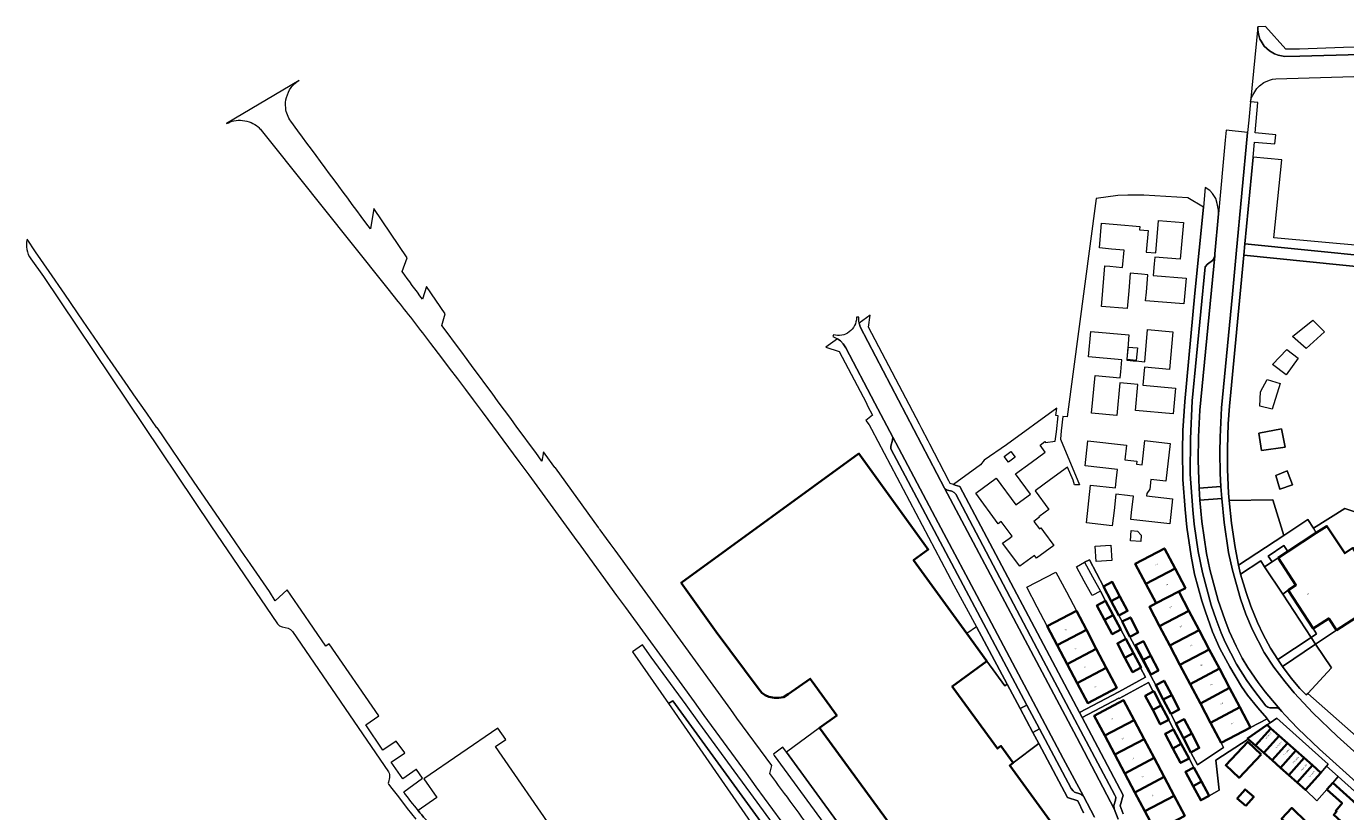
# Model space of a CAD drawing. Header units: metres. Extents: x 197700 to 204338, y 317132 to 325229.
# Tile 47 of 256: x 198277 to 198643, y 319595 to 319813. Entities that reach past the tile are written whole.
import ezdxf
from ezdxf.enums import TextEntityAlignment as Align

# ---------------------------------------------------------------- set-up
doc = ezdxf.new("R2010")
doc.units = ezdxf.units.M
for name, color, linetype, lineweight in [('B-WE-GR-GROENVOORZIENING-GV', 80, 'Continuous', 18), ('B-WE-OG-BEBOUWING-GV', 7, 'Continuous', 35), ('B-WE-OG-BEBOUWING-T18', 10, 'Continuous', 18), ('B-WE-OG-TERREIN_CULTUURSCHEIDING-GV', 7, 'Continuous', 18), ('B-WE-OG-TERREIN_ERF-GV', 7, 'Continuous', 18), ('B-WE-OG-TERREIN_ONBEGROEID-GV', 7, 'Continuous', 18), ('B-WE-VH-VERHARDING_ASFALT-GV', 252, 'Continuous', 18), ('B-WE-VH-VERHARDING_BETONSTRAATSTEEN-GV', 252, 'Continuous', 18), ('B-WE-VH-VERHARDING_GESLOTEN-GV', 252, 'Continuous', 18), ('B-WE-VH-VERHARDING_OPEN-GV', 252, 'Continuous', 18), ('B-WE-VH-VERHARDING_TEGEL-GV', 252, 'Continuous', 18)]:
    doc.layers.add(name, color=color, linetype=linetype, lineweight=lineweight)
doc.styles.add('NLCS-ISO-M200-T18', font='NLCS-ISO.ttf', dxfattribs={"height": 0.36})

msp = doc.modelspace()

# ---------------------------------------------------------------- linework, layer by layer
at = {"layer": 'B-WE-GR-GROENVOORZIENING-GV'}
msp.add_lwpolyline([(198614.926, 319752.769), (198668.292, 319747.382), (198688.167, 319755.283), (198685.093, 319770.272), (198682.032, 319770.558), (198683.195, 319757.471), (198670.719, 319753.596), (198670.026, 319760.908), (198663.213, 319761.545), (198663.358, 319763.096), (198661.138, 319763.303), (198660.48, 319756.268), (198660.877, 319750.962), (198622.982, 319754.449), (198625.224, 319776.09), (198617.238, 319776.837)], close=True, dxfattribs=at)
at = {"layer": 'B-WE-OG-BEBOUWING-GV'}
msp.add_lwpolyline([(198569.029, 319581.492), (198549.73, 319607.918), (198550.682, 319608.669), (198547.282, 319613.373), (198546.331, 319612.674), (198533.782, 319629.891), (198543.388, 319636.939), (198537.816, 319644.619), (198523.09, 319664.917), (198527.143, 319667.917), (198507.894, 319694.543), (198458.63, 319658.672), (198468.275, 319645.104), (198479.98, 319629.386), (198481.011, 319628.165), (198481.914, 319627.471), (198482.955, 319627.028), (198484.483, 319626.776), (198485.663, 319626.713), (198486.953, 319626.888), (198488.33, 319627.714), (198494.417, 319632.037), (198494.946, 319631.304), (198501.764, 319621.858), (198497.02, 319618.442), (198539.708, 319559.949)], dxfattribs=at)
for points in [[(198640.395, 319645.479), (198649.958, 319651.74), (198647.768, 319655.084), (198651.845, 319657.754), (198644.912, 319668.343), (198642.665, 319666.872), (198637.715, 319674.433), (198634.786, 319672.515), (198626.844, 319667.315), (198624.199, 319665.583), (198629.134, 319658.046), (198626.988, 319656.641), (198633.95, 319646.008), (198638.218, 319648.803)], [(198595.611, 319662.598), (198592.642, 319668.222), (198584.569, 319663.961), (198587.538, 319658.338)], [(198590.366, 319652.981), (198596.626, 319656.227), (198598.462, 319657.197), (198595.611, 319662.598), (198587.538, 319658.338)], [(198577.902, 319653.61), (198580.298, 319654.877), (198578.176, 319658.891), (198575.78, 319657.624)], [(198578.451, 319649.656), (198576.333, 319653.642), (198573.947, 319652.374), (198576.059, 319648.399)], [(198577.902, 319653.61), (198580.024, 319649.595), (198582.42, 319650.863), (198580.298, 319654.877)], [(198596.626, 319656.227), (198590.366, 319652.981), (198588.47, 319651.981), (198591.3, 319646.62), (198599.432, 319650.912)], [(198560.169, 319646.613), (198562.94, 319641.346), (198570.99, 319645.582), (198568.219, 319650.849)], [(198576.059, 319648.399), (198578.171, 319644.424), (198580.557, 319645.692), (198578.451, 319649.656)], [(198580.95, 319647.912), (198583.061, 319643.696), (198585.347, 319644.84), (198583.236, 319649.056)], [(198602.26, 319645.554), (198599.432, 319650.912), (198591.3, 319646.62), (198594.129, 319641.262)], [(198573.761, 319640.315), (198570.99, 319645.582), (198562.94, 319641.346), (198565.711, 319636.079)], [(198602.26, 319645.554), (198594.129, 319641.262), (198596.958, 319635.904), (198605.089, 319640.196)], [(198584.07, 319639.109), (198581.958, 319643.084), (198579.592, 319641.826), (198581.704, 319637.851)], [(198586.744, 319637.276), (198588.9, 319638.392), (198586.807, 319642.434), (198584.651, 319641.318)], [(198565.711, 319636.079), (198568.483, 319630.812), (198576.533, 319635.048), (198573.761, 319640.315)], [(198584.07, 319639.109), (198581.704, 319637.851), (198583.817, 319633.876), (198586.006, 319635.04), (198586.183, 319635.134)], [(198586.744, 319637.276), (198588.837, 319633.234), (198590.993, 319634.35), (198588.9, 319638.392)], [(198605.089, 319640.196), (198596.958, 319635.904), (198599.786, 319630.546), (198607.918, 319634.838)], [(198568.483, 319630.812), (198571.394, 319625.279), (198579.444, 319629.515), (198576.533, 319635.048)], [(198602.615, 319625.187), (198610.747, 319629.479), (198607.918, 319634.838), (198599.786, 319630.546)], [(198592.339, 319626.286), (198594.66, 319627.517), (198592.548, 319631.501), (198590.226, 319630.27)], [(198591.77, 319624.615), (198589.677, 319628.58), (198589.541, 319628.508), (198587.311, 319627.331), (198589.404, 319623.366)], [(198592.339, 319626.286), (198594.451, 319622.301), (198596.773, 319623.532), (198594.66, 319627.517)], [(198610.747, 319629.479), (198602.615, 319625.187), (198605.444, 319619.829), (198613.575, 319624.121)], [(198576.111, 319616.243), (198584.237, 319620.547), (198581.316, 319626.063), (198573.19, 319621.759)], [(198593.863, 319620.651), (198591.77, 319624.615), (198589.404, 319623.366), (198591.497, 319619.401)], [(198616.544, 319618.498), (198613.575, 319624.121), (198605.444, 319619.829), (198608.413, 319614.205)], [(198584.237, 319620.547), (198576.111, 319616.243), (198578.891, 319610.993), (198587.017, 319615.297)], [(198595.826, 319619.57), (198597.919, 319615.586), (198600.236, 319616.803), (198598.143, 319620.788)], [(198594.992, 319612.683), (198597.33, 319613.934), (198595.179, 319617.957), (198592.841, 319616.706)], [(198600.236, 319616.803), (198597.919, 319615.586), (198600.012, 319611.601), (198602.329, 319612.819)], [(198617.957, 319613.49), (198622.207, 319618.26), (198621.119, 319619.23), (198615.714, 319615.488), (198615.925, 319615.3)], [(198622.207, 319618.26), (198617.957, 319613.49), (198620.256, 319611.441), (198624.507, 319616.212)], [(198622.556, 319609.392), (198626.806, 319614.163), (198624.507, 319616.212), (198620.256, 319611.441)], [(198578.891, 319610.993), (198581.672, 319605.743), (198589.798, 319610.047), (198587.017, 319615.297)], [(198599.481, 319609.911), (198597.33, 319613.934), (198594.992, 319612.683), (198597.143, 319608.66)], [(198619.46, 319611.023), (198615.761, 319614.511), (198609.669, 319608.049), (198613.368, 319604.561)], [(198626.806, 319614.163), (198622.556, 319609.392), (198624.856, 319607.343), (198629.106, 319612.114)], [(198592.579, 319604.796), (198589.798, 319610.047), (198581.672, 319605.743), (198584.453, 319600.492)], [(198631.406, 319610.065), (198629.106, 319612.114), (198624.856, 319607.343), (198627.155, 319605.294)], [(198627.155, 319605.294), (198629.455, 319603.245), (198633.705, 319608.016), (198631.406, 319610.065)], [(198600.599, 319602.252), (198602.914, 319603.498), (198600.802, 319607.423), (198598.487, 319606.177)], [(198629.455, 319603.245), (198631.754, 319601.197), (198636.005, 319605.967), (198633.705, 319608.016)], [(198584.453, 319600.492), (198587.233, 319595.242), (198595.359, 319599.546), (198592.579, 319604.796)], [(198605.026, 319599.573), (198602.914, 319603.498), (198600.599, 319602.252), (198602.711, 319598.327)], [(198637.669, 319601.257), (198641.92, 319597.502), (198640.168, 319595.352), (198640.419, 319595.151), (198639.615, 319594.241), (198647.371, 319587.259), (198651.672, 319592.042), (198639.371, 319603.157)], [(198595.359, 319599.546), (198587.233, 319595.242), (198590.154, 319589.726), (198598.28, 319594.03), (198596.843, 319596.743), (198596.758, 319596.903)], [(198615.277, 319596.736), (198617.425, 319599.247), (198615.013, 319601.31), (198612.865, 319598.799)], [(198634.157, 319590.123), (198634.241, 319590.214), (198632.15, 319592.129), (198627.968, 319596.165), (198625.164, 319593.182), (198631.837, 319587.297), (198634.309, 319589.983)]]:
    msp.add_lwpolyline(points, close=True, dxfattribs=at)
at = {"layer": 'B-WE-OG-TERREIN_CULTUURSCHEIDING-GV'}
msp.add_lwpolyline([(198670.859, 319745.046), (198668.713, 319744.182), (198614.653, 319749.647), (198610.732, 319707.729), (198610.365, 319702.773), (198610.16, 319695.964), (198610.149, 319690.109), (198610.443, 319683.554), (198610.652, 319681.515), (198622.687, 319681.663), (198625.727, 319671.798), (198632.452, 319676.235), (198634.018, 319673.793), (198642.736, 319679.253), (198647.398, 319677.73), (198650.903, 319671.121)], dxfattribs=at)
for points in [[(198637.039, 319728.326), (198631.962, 319723.718), (198628.212, 319726.998), (198633.836, 319731.607)], [(198622.667, 319719.266), (198626.572, 319723.405), (198629.775, 319720.984), (198626.416, 319716.376)], [(198624.776, 319713.955), (198622.511, 319706.847), (198619.074, 319707.706), (198619.308, 319711.689), (198621.105, 319715.126)], [(198626.182, 319696.302), (198619.543, 319695.365), (198618.84, 319700.208), (198625.088, 319701.379)], [(198623.526, 319688.492), (198626.728, 319689.741), (198628.134, 319685.836), (198624.698, 319684.664)], [(198625.727, 319671.798), (198622.687, 319681.663), (198610.652, 319681.515), (198611.299, 319675.201), (198612.245, 319668.5), (198613.228, 319663.551)], [(198633.371, 319643.508), (198625.487, 319655.52), (198620.434, 319663.097), (198619.372, 319664.791), (198613.794, 319661.103), (198615.33, 319655.957), (198616.655, 319652.161), (198618.436, 319647.668), (198620.01, 319644.325), (198622.035, 319640.534), (198624.107, 319637.394)], [(198632.424, 319627.987), (198638.98, 319635.085), (198634.584, 319641.614), (198625.372, 319635.4), (198627.845, 319632.162), (198630.214, 319629.374), (198631.927, 319627.533)]]:
    msp.add_lwpolyline(points, close=True, dxfattribs=at)
at = {"layer": 'B-WE-OG-TERREIN_ERF-GV'}
for points in [[(198580.557, 319645.692), (198578.171, 319644.424), (198576.059, 319648.399), (198573.947, 319652.374), (198576.333, 319653.642), (198574.875, 319656.35), (198572.603, 319655.107), (198570.414, 319659.111), (198568.225, 319663.115), (198570.497, 319664.358), (198571.844, 319665.07), (198575.78, 319657.624), (198578.176, 319658.891), (198580.298, 319654.877), (198582.42, 319650.863), (198580.024, 319649.595), (198580.95, 319647.912), (198583.236, 319649.056), (198585.347, 319644.84), (198583.061, 319643.696), (198590.226, 319630.27), (198592.548, 319631.501), (198594.66, 319627.517), (198596.773, 319623.532), (198594.451, 319622.301), (198595.826, 319619.57), (198598.143, 319620.788), (198600.236, 319616.803), (198602.329, 319612.819), (198600.012, 319611.601), (198601.81, 319608.177), (198609.081, 319612.939), (198608.413, 319614.205), (198605.444, 319619.829), (198602.615, 319625.187), (198599.786, 319630.546), (198596.958, 319635.904), (198594.129, 319641.262), (198591.3, 319646.62), (198588.47, 319651.981), (198590.366, 319652.981), (198587.538, 319658.338), (198584.569, 319663.961), (198592.642, 319668.222), (198595.611, 319662.598), (198598.462, 319657.197), (198596.626, 319656.227), (198599.432, 319650.912), (198602.26, 319645.554), (198605.089, 319640.196), (198607.918, 319634.838), (198610.747, 319629.479), (198613.575, 319624.121), (198616.544, 319618.498), (198621.157, 319620.933), (198621.066, 319621.058), (198618.545, 319623.945), (198615.72, 319627.481), (198614.053, 319629.873), (198610.766, 319635.308), (198608.031, 319640.396), (198605.998, 319645.087), (198603.908, 319650.88), (198603.04, 319653.678), (198600.989, 319661.072), (198600.056, 319666.071), (198598.851, 319674.071), (198598.368, 319679.023), (198597.762, 319687.328), (198597.659, 319695.285), (198597.771, 319700.941), (198598.268, 319708.953), (198601.118, 319739.05), (198603.472, 319762.926), (198599.164, 319765.519), (198586.955, 319766.244), (198582.503, 319766.286), (198579.751, 319766.129), (198573.7, 319765.367), (198565.632, 319704.743), (198564.502, 319704.863), (198564.043, 319700.805), (198563.789, 319698.553), (198569.116, 319685.902), (198567.71, 319685.855), (198567.301, 319687.163), (198565.767, 319690.8), (198561.096, 319687.355), (198556.753, 319684.152), (198560.552, 319679.002), (198559.525, 319678.244), (198557.799, 319676.972), (198557.924, 319676.803), (198557.766, 319676.686), (198556.443, 319675.711), (198557.992, 319673.61), (198558.386, 319673.901), (198559.138, 319672.882), (198561.995, 319669.008), (198557.19, 319665.464), (198556.591, 319666.277), (198552.519, 319663.274), (198547.776, 319669.704), (198549.546, 319671.009), (198550.376, 319671.621), (198547.408, 319675.645), (198546.579, 319675.034), (198540.335, 319683.501), (198546.009, 319687.685), (198551.446, 319680.313), (198553.812, 319682.047), (198555.502, 319683.305), (198551.365, 319688.914), (198555.657, 319692.079), (198559.566, 319694.962), (198558.142, 319696.894), (198559.47, 319697.873), (198559.689, 319697.575), (198562.351, 319697.961), (198562.693, 319700.576), (198563.164, 319705.005), (198562.528, 319705.073), (198562.803, 319707.131), (198548.866, 319696.961), (198542.68, 319692.731), (198541.679, 319691.44), (198534.158, 319685.933), (198534.615, 319685.789), (198535.899, 319685.386), (198569.085, 319622.698), (198580.007, 319628.445), (198587.404, 319632.457), (198586.006, 319635.04), (198583.817, 319633.876), (198581.704, 319637.851), (198579.592, 319641.826), (198581.958, 319643.084)], [(198586.274, 319744.311), (198583.151, 319744.58), (198582.733, 319739.722), (198582.392, 319735.761), (198582.306, 319734.764), (198575.166, 319735.38), (198575.252, 319736.376), (198576.136, 319746.635), (198577.519, 319746.516), (198581.056, 319746.211), (198581.469, 319751.009), (198577.932, 319751.313), (198574.61, 319751.599), (198575.205, 319758.507), (198581.703, 319757.947), (198583.84, 319757.763), (198585.789, 319757.595), (198585.708, 319756.656), (198588.127, 319756.448), (198587.615, 319750.446), (198590.242, 319750.22), (198591.017, 319759.223), (198597.936, 319758.627), (198597.061, 319748.464), (198589.995, 319749.073), (198589.834, 319747.21), (198589.558, 319744.004), (198598.662, 319743.22), (198598.045, 319736.053), (198587.439, 319736.967), (198587.64, 319739.3), (198588.058, 319744.157)], [(198586.957, 319716.599), (198586.679, 319713.521), (198595.728, 319712.704), (198595.082, 319705.55), (198584.644, 319706.493), (198585.293, 319713.685), (198583.366, 319713.859), (198580.279, 319714.137), (198579.462, 319705.093), (198572.463, 319705.725), (198573.405, 319716.166), (198580.385, 319715.536), (198580.533, 319717.179), (198580.84, 319720.581), (198571.576, 319721.418), (198572.208, 319728.421), (198582.814, 319727.464), (198582.475, 319723.707), (198582.461, 319723.559), (198582.205, 319720.719), (198582.183, 319720.479), (198583.951, 319720.319), (198584.71, 319720.251), (198587.172, 319720.029), (198587.98, 319728.971), (198594.982, 319728.339), (198594.038, 319717.878), (198587.129, 319718.502)], [(198584.847, 319720.413), (198582.282, 319720.644), (198582.593, 319724.102), (198585.159, 319723.871)], [(198587.739, 319683.478), (198587.66, 319682.788), (198594.895, 319681.964), (198594.105, 319675.038), (198583.31, 319676.269), (198583.529, 319678.193), (198584.041, 319682.688), (198583.02, 319682.805), (198582.393, 319682.876), (198579.193, 319683.241), (198578.68, 319678.745), (198578.199, 319674.525), (198570.998, 319675.345), (198572.191, 319685.81), (198579.035, 319685.03), (198579.252, 319686.934), (198579.615, 319690.113), (198570.651, 319691.135), (198571.445, 319698.107), (198582.126, 319696.89), (198581.656, 319692.769), (198584.97, 319692.391), (198584.883, 319691.629), (198586.467, 319691.448), (198587.229, 319698.139), (198594.253, 319697.339), (198593.064, 319686.903), (198588.842, 319687.384), (198588.589, 319684.624)], [(198548.226, 319693.738), (198550.08, 319695.112), (198551.222, 319693.57), (198549.369, 319692.196)], [(198586.231, 319671.869), (198586.098, 319670.107), (198583.227, 319670.322), (198583.439, 319673.139), (198585.211, 319673.006)], [(198573.415, 319668.86), (198577.804, 319669.153), (198578.09, 319664.865), (198573.701, 319664.573)], [(198626.844, 319667.315), (198625.797, 319668.986), (198621.414, 319666.105), (198622.576, 319664.511), (198624.199, 319665.583)], [(198568.483, 319630.812), (198565.711, 319636.079), (198562.94, 319641.346), (198560.169, 319646.613), (198557.397, 319651.88), (198554.486, 319657.413), (198562.536, 319661.649), (198565.447, 319656.116), (198568.219, 319650.849), (198570.99, 319645.582), (198573.761, 319640.315), (198576.533, 319635.048), (198579.444, 319629.515), (198571.394, 319625.279)], [(198625.487, 319655.52), (198633.371, 319643.508), (198634.87, 319644.544), (198633.95, 319646.008), (198626.988, 319656.641)], [(198540.561, 319646.476), (198537.816, 319644.619), (198543.388, 319636.939), (198548.424, 319630.059), (198549.021, 319630.564)], [(198586.744, 319637.276), (198584.651, 319641.318), (198586.807, 319642.434), (198588.9, 319638.392), (198590.993, 319634.35), (198588.837, 319633.234)], [(198491.064, 319578.078), (198456.312, 319625.941), (198455.08, 319625.153), (198469.826, 319603.846), (198485.024, 319581.887), (198484.324, 319581.404), (198487.369, 319576.993), (198481.912, 319573.226), (198487.62, 319575.664)], [(198581.672, 319605.743), (198578.891, 319610.993), (198576.111, 319616.243), (198573.19, 319621.759), (198581.316, 319626.063), (198584.237, 319620.547), (198587.017, 319615.297), (198589.798, 319610.047), (198592.579, 319604.796), (198595.359, 319599.546), (198596.758, 319596.903), (198596.843, 319596.743), (198598.28, 319594.03), (198590.154, 319589.726), (198587.233, 319595.242), (198584.453, 319600.492)], [(198619.46, 319611.023), (198613.368, 319604.561), (198609.669, 319608.049), (198615.761, 319614.511)], [(198636.005, 319605.967), (198631.754, 319601.197), (198634.924, 319598.172), (198637.669, 319601.257), (198639.371, 319603.157), (198640.883, 319604.867), (198637.611, 319607.8)], [(198615.277, 319596.736), (198612.865, 319598.799), (198615.013, 319601.31), (198617.425, 319599.247)]]:
    msp.add_lwpolyline(points, close=True, dxfattribs=at)
for points in [[(198647.398, 319677.73), (198642.736, 319679.253), (198634.018, 319673.793), (198634.786, 319672.515), (198637.715, 319674.433), (198642.665, 319666.872), (198644.912, 319668.343)], [(198649.958, 319651.74), (198640.395, 319645.479), (198634.584, 319641.614), (198638.98, 319635.085), (198632.424, 319627.987), (198647.391, 319614.7)], [(198640.419, 319595.151), (198640.168, 319595.352), (198641.92, 319597.502), (198637.669, 319601.257), (198634.924, 319598.172), (198631.754, 319601.197), (198629.455, 319603.245), (198627.155, 319605.294), (198624.856, 319607.343), (198622.556, 319609.392), (198620.256, 319611.441), (198617.957, 319613.49), (198615.925, 319615.3), (198606.947, 319609.42), (198607.849, 319601.092), (198605.026, 319599.573), (198602.711, 319598.327), (198600.599, 319602.252), (198598.487, 319606.177), (198600.802, 319607.423), (198599.481, 319609.911), (198597.143, 319608.66), (198594.992, 319612.683), (198592.841, 319616.706), (198595.179, 319617.957), (198593.863, 319620.651), (198591.497, 319619.401), (198589.404, 319623.366), (198587.311, 319627.331), (198589.541, 319628.508), (198588.206, 319630.975), (198580.052, 319626.536), (198580.004, 319626.633), (198569.834, 319621.281), (198581.24, 319599.736), (198580.41, 319596.778), (198581.175, 319594.53)], [(198570.219, 319594.862), (198568.596, 319598.105), (198565.738, 319599.088), (198557.785, 319614.053), (198550.682, 319608.669), (198549.73, 319607.918), (198569.029, 319581.492)], [(198656.282, 319591), (198640.883, 319604.867), (198639.371, 319603.157), (198651.672, 319592.042)], [(198625.164, 319593.182), (198627.968, 319596.165), (198632.15, 319592.129)]]:
    msp.add_lwpolyline(points, dxfattribs=at)
at = {"layer": 'B-WE-OG-TERREIN_ONBEGROEID-GV'}
for points in [[(198619.543, 319695.365), (198626.182, 319696.302), (198625.088, 319701.379), (198618.84, 319700.208)], [(198626.728, 319689.741), (198623.526, 319688.492), (198624.698, 319684.664), (198628.134, 319685.836)]]:
    msp.add_lwpolyline(points, close=True, dxfattribs=at)
at = {"layer": 'B-WE-VH-VERHARDING_ASFALT-GV'}
for points in [[(198667.05, 319805.866), (198630.23, 319804.802), (198626.027, 319804.777), (198624.179, 319805.088), (198623.18, 319805.494), (198621.785, 319806.303), (198620.341, 319807.612), (198619.449, 319808.969), (198619.152, 319809.571), (198618.711, 319811.023), (198618.567, 319812.125), (198618.572, 319813.025), (198616.502, 319792.128), (198616.757, 319793.127), (198617.162, 319794.025), (198618.274, 319795.869), (198618.978, 319796.615), (198620.184, 319797.559), (198621.788, 319798.2), (198622.64, 319798.444), (198623.592, 319798.589), (198710.087, 319801.124)], [(198352.642, 319798.122), (198332.534, 319786.129)], [(198352.289, 319784.073), (198350.303, 319786.771)], [(198342.092, 319784.3), (198345.034, 319780.641), (198366.975, 319753.158), (198377.242, 319740.301), (198380.047, 319736.751)], [(198381.207, 319745.03), (198382.597, 319748.897), (198373.356, 319762.573), (198372.401, 319756.915)], [(198392.258, 319730.089), (198393.104, 319733.349), (198387.999, 319740.903), (198386.855, 319737.397)], [(198579.835, 319593.021), (198578.715, 319595.967), (198568.328, 319615.721), (198531.669, 319684.926), (198508.29, 319729.756), (198508.035, 319730.456), (198507.981, 319730.768), (198507.879, 319731.356), (198507.907, 319732.414), (198507.23, 319732.398)], [(198507.23, 319732.398), (198507.231, 319732.277)], [(198500.838, 319727.499), (198500.705, 319727.006), (198502.01, 319726.414), (198502.764, 319725.817), (198503.57, 319724.972), (198504.278, 319723.876), (198512.284, 319708.561), (198517.349, 319699.133), (198529.913, 319675.288), (198542.223, 319652.193), (198564.566, 319609.941), (198570.237, 319599.417), (198573.278, 319593.579)], [(198389.1, 319725.102), (198392.111, 319721.133), (198394.292, 319718.251), (198396.522, 319715.295), (198398.748, 319712.336), (198400.891, 319709.482), (198400.898, 319709.471), (198403.375, 319706.164), (198413.579, 319692.339), (198416.311, 319688.595), (198428.924, 319671.312), (198430.752, 319668.8), (198440.707, 319655.118), (198443.122, 319651.799), (198458.744, 319630.345), (198462.217, 319625.586), (198464.923, 319621.879), (198474.639, 319608.567), (198476.617, 319605.841), (198479.344, 319602.082), (198486.235, 319592.582)], [(198423.706, 319690.575), (198423.605, 319690.715), (198420.901, 319694.38), (198420.429, 319695.019), (198419.99, 319692.47)], [(198435.694, 319673.987), (198423.706, 319690.575)], [(198666.178, 319595.275), (198666.05, 319596.03), (198665.502, 319596.013), (198663.498, 319596.451), (198662.646, 319596.796), (198661.897, 319597.268), (198660.837, 319597.936), (198657.766, 319600.819), (198652.584, 319605.291), (198640.608, 319616.076), (198633.811, 319622.54), (198628.622, 319628.113), (198626.1, 319631.2), (198623.021, 319635.285), (198620.343, 319639.322), (198617.049, 319645.608), (198615.22, 319649.95), (198613.74, 319654.245), (198611.536, 319662.14), (198610.454, 319667.037), (198609.197, 319675.387), (198608.561, 319682.041), (198602.515, 319681.623)], [(198602.515, 319681.623), (198603.042, 319675.7), (198604.303, 319666.798), (198605.233, 319662.35), (198607.541, 319653.756), (198609.377, 319648.462), (198610.649, 319645.267), (198612.528, 319641.075), (198614.251, 319637.732), (198615.769, 319635.139), (198618.648, 319630.953), (198620.616, 319628.412), (198625.205, 319622.986), (198626.062, 319621.99), (198629.688, 319618.21), (198635.629, 319612.491), (198656.816, 319593.456), (198657.614, 319592.46), (198657.774, 319592.261), (198658.381, 319591.113), (198658.891, 319589.865), (198659.193, 319588.159), (198659.82, 319588.22)], [(198483.206, 319605.744), (198483.735, 319607.913), (198474.08, 319621.136), (198472.377, 319623.468), (198440.274, 319667.696), (198438.896, 319669.603), (198437.895, 319670.945), (198436.117, 319673.402)]]:
    msp.add_lwpolyline(points, dxfattribs=at)
for points in [[(198349.142, 319793.412, -0.0916042), (198350.416, 319796.099)], [(198350.416, 319796.099, -0.0986), (198352.642, 319798.122)], [(198348.905, 319790.454, -0.0949828), (198349.142, 319793.412)], [(198350.303, 319786.771, -0.1276671), (198348.905, 319790.454)], [(198332.534, 319786.129, -0.0768668), (198334.54, 319786.903)], [(198334.54, 319786.903, -0.0707293), (198336.944, 319787.005)], [(198336.944, 319787.005, -0.0811957), (198339.322, 319786.418)], [(198339.322, 319786.418, -0.0837882), (198341.234, 319785.219)], [(198341.234, 319785.219, -0.0465956), (198342.092, 319784.3)], [(198372.401, 319756.915, 0.0004034), (198352.289, 319784.073)], [(198386.855, 319737.397, 0.0001067), (198381.207, 319745.03)], [(198380.047, 319736.751, -0.0019822), (198384.627, 319730.905)], [(198384.627, 319730.905, -0.001939), (198389.1, 319725.102)], [(198419.99, 319692.47, 0.0005875), (198392.258, 319730.089)], [(198507.231, 319732.277, -0.5012535), (198500.838, 319727.499)], [(198436.117, 319673.402, -0.0257659), (198435.694, 319673.987)], [(198496.134, 319588.082, 0.0005845), (198483.206, 319605.744)]]:
    msp.add_lwpolyline(points, format="xyb", dxfattribs=at)
msp.add_lwpolyline([(198606.601, 319749.445), (198602.436, 319706.576), (198602.135, 319699.217), (198602.029, 319692.71), (198602.164, 319687.356), (198602.31, 319684.973), (198608.342, 319685.401), (198608.105, 319689.045), (198608.016, 319694.9), (198608.088, 319699.104), (198608.484, 319707.265), (198611.525, 319738.766), (198612.51, 319750), (198615.701, 319783.679), (198609.811, 319784.262), (198609.481, 319781.502), (198607.679, 319761.084), (198606.598, 319750)], close=True, dxfattribs=at)
at = {"layer": 'B-WE-VH-VERHARDING_BETONSTRAATSTEEN-GV'}
for points in [[(198602.515, 319681.623), (198602.31, 319684.973), (198602.164, 319687.356), (198602.029, 319692.71), (198602.135, 319699.217), (198602.436, 319706.576), (198606.601, 319749.445), (198606.308, 319748.492), (198606.009, 319748.09), (198604.616, 319747.13), (198603.971, 319746.375), (198600.368, 319709.166), (198599.838, 319698.602), (198599.804, 319688.792), (198600.52, 319678.937), (198600.896, 319674.985), (198601.998, 319667.385), (198603.187, 319661.486), (198605.649, 319652.443), (198606.976, 319648.497), (198608.351, 319644.802), (198609.469, 319642.157), (198612.662, 319636.071), (198615.493, 319631.583), (198617.462, 319628.844), (198620.792, 319624.56), (198621.295, 319624.112), (198621.896, 319623.966), (198623.797, 319623.928), (198624.298, 319623.781), (198625.205, 319622.986), (198620.616, 319628.412), (198618.648, 319630.953), (198615.769, 319635.139), (198614.251, 319637.732), (198612.528, 319641.075), (198610.649, 319645.267), (198609.377, 319648.462), (198607.541, 319653.756), (198605.233, 319662.35), (198604.303, 319666.798), (198603.042, 319675.7)], [(198558.023, 319618.154), (198566.822, 319601.597), (198567.327, 319600.899), (198567.729, 319600.602), (198569.183, 319600.111), (198569.785, 319599.814), (198570.237, 319599.417), (198564.566, 319609.941), (198542.223, 319652.193), (198529.913, 319675.288), (198517.349, 319699.133), (198517.255, 319698.282), (198516.765, 319696.576), (198516.72, 319695.876), (198554.53, 319624.727)], [(198578.715, 319595.967), (198578.659, 319596.866), (198579.048, 319598.371), (198579.143, 319599.123), (198578.939, 319599.721), (198558.321, 319638.581), (198534.762, 319683.226), (198534.309, 319683.724), (198533.657, 319684.07), (198532.453, 319684.414), (198531.851, 319684.71), (198531.669, 319684.926), (198568.328, 319615.721)], [(198602.31, 319684.973), (198602.515, 319681.623), (198608.561, 319682.041), (198608.342, 319685.401)], [(198552.629, 319623.767), (198556.144, 319617.144), (198558.023, 319618.154), (198554.53, 319624.727)]]:
    msp.add_lwpolyline(points, close=True, dxfattribs=at)
at = {"layer": 'B-WE-VH-VERHARDING_GESLOTEN-GV'}
msp.add_lwpolyline([(198539.708, 319559.949), (198497.02, 319618.442), (198487.851, 319611.628), (198510.084, 319581.069), (198512.397, 319577.871), (198514.795, 319574.556), (198519.367, 319568.236), (198521.243, 319565.643), (198533.258, 319549.033), (198541.259, 319554.875), (198540.096, 319556.366), (198541.537, 319557.38)], close=True, dxfattribs=at)
at = {"layer": 'B-WE-VH-VERHARDING_OPEN-GV'}
for points in [[(198620.434, 319663.097), (198625.487, 319655.52), (198626.988, 319656.641), (198629.134, 319658.046), (198624.199, 319665.583), (198622.576, 319664.511)], [(198640.395, 319645.479), (198638.218, 319648.803), (198633.95, 319646.008), (198634.87, 319644.544), (198633.371, 319643.508), (198634.584, 319641.614)], [(198550.682, 319608.669), (198557.785, 319614.053), (198556.144, 319617.144), (198552.629, 319623.767), (198549.021, 319630.564), (198548.424, 319630.059), (198543.388, 319636.939), (198533.782, 319629.891), (198546.331, 319612.674), (198547.282, 319613.373)], [(198626.806, 319614.163), (198629.106, 319612.114), (198631.406, 319610.065), (198633.705, 319608.016), (198636.005, 319605.967), (198637.611, 319607.8), (198638.043, 319608.293), (198623.808, 319621.118), (198621.974, 319619.813), (198621.119, 319619.23), (198622.207, 319618.26), (198624.507, 319616.212)]]:
    msp.add_lwpolyline(points, close=True, dxfattribs=at)
msp.add_lwpolyline([(198424.221, 319588.401), (198407.141, 319613.193), (198409.968, 319615.137), (198407.773, 319618.309), (198387.247, 319604.212), (198390.864, 319599.044), (198385.675, 319595.441)], dxfattribs=at)
msp.add_lwpolyline([(198385.675, 319595.441, 0.0370485), (198389.845, 319590.84)], format="xyb", dxfattribs=at)
at = {"layer": 'B-WE-VH-VERHARDING_TEGEL-GV'}
for points in [[(198649.951, 319807.386), (198642.348, 319807.231), (198630.091, 319806.804), (198626.289, 319806.777), (198620.724, 319813.112), (198618.572, 319813.025), (198618.567, 319812.125), (198618.711, 319811.023), (198619.152, 319809.571), (198619.449, 319808.969), (198620.341, 319807.612), (198621.785, 319806.303), (198623.18, 319805.494), (198624.179, 319805.088), (198626.027, 319804.777), (198630.23, 319804.802), (198667.05, 319805.866)], [(198647.391, 319614.7), (198632.424, 319627.987), (198631.927, 319627.533), (198630.214, 319629.374), (198627.845, 319632.162), (198625.372, 319635.4), (198624.107, 319637.394), (198622.035, 319640.534), (198620.01, 319644.325), (198618.436, 319647.668), (198616.655, 319652.161), (198615.33, 319655.957), (198613.794, 319661.103), (198613.228, 319663.551), (198612.245, 319668.5), (198611.299, 319675.201), (198610.652, 319681.515), (198610.443, 319683.554), (198610.149, 319690.109), (198610.16, 319695.964), (198610.365, 319702.773), (198610.732, 319707.729), (198614.653, 319749.647), (198614.926, 319752.769), (198617.238, 319776.837), (198617.639, 319781.016), (198623.287, 319780.532), (198623.533, 319783.029), (198617.804, 319783.566), (198618.552, 319791.966), (198616.502, 319792.128), (198616.021, 319787.049), (198615.701, 319783.679), (198612.51, 319750), (198611.525, 319738.766), (198608.484, 319707.265), (198608.088, 319699.104), (198608.016, 319694.9), (198608.105, 319689.045), (198608.342, 319685.401), (198608.561, 319682.041), (198609.197, 319675.387), (198610.454, 319667.037), (198611.536, 319662.14), (198613.74, 319654.245), (198615.22, 319649.95), (198617.049, 319645.608), (198620.343, 319639.322), (198623.021, 319635.285), (198626.1, 319631.2), (198628.622, 319628.113), (198633.811, 319622.54), (198640.608, 319616.076), (198652.584, 319605.291)], [(198656.816, 319593.456), (198635.629, 319612.491), (198629.688, 319618.21), (198626.062, 319621.99), (198625.205, 319622.986), (198624.298, 319623.781), (198623.797, 319623.928), (198621.896, 319623.966), (198621.295, 319624.112), (198620.792, 319624.56), (198617.462, 319628.844), (198615.493, 319631.583), (198612.662, 319636.071), (198609.469, 319642.157), (198608.351, 319644.802), (198606.976, 319648.497), (198605.649, 319652.443), (198603.187, 319661.486), (198601.998, 319667.385), (198600.896, 319674.985), (198600.52, 319678.937), (198599.804, 319688.792), (198599.838, 319698.602), (198600.368, 319709.166), (198603.971, 319746.375), (198604.616, 319747.13), (198606.009, 319748.09), (198606.308, 319748.492), (198606.601, 319749.445), (198606.598, 319750), (198607.679, 319761.084), (198607.677, 319762.084), (198607.322, 319763.985), (198606.868, 319765.335), (198606.567, 319765.935), (198606.015, 319766.735), (198605.212, 319767.533), (198603.96, 319768.431), (198603.472, 319762.926), (198601.118, 319739.05), (198598.268, 319708.953), (198597.771, 319700.941), (198597.659, 319695.285), (198597.762, 319687.328), (198598.368, 319679.023), (198598.851, 319674.071), (198600.056, 319666.071), (198600.989, 319661.072), (198603.04, 319653.678), (198603.908, 319650.88), (198605.998, 319645.087), (198608.031, 319640.396), (198610.766, 319635.308), (198614.053, 319629.873), (198615.72, 319627.481), (198618.545, 319623.945), (198621.066, 319621.058), (198621.157, 319620.933), (198621.974, 319619.813), (198623.808, 319621.118), (198638.043, 319608.293), (198637.611, 319607.8), (198640.883, 319604.867), (198656.282, 319591)], [(198344.438, 319656.231), (198339.227, 319663.79), (198338.223, 319665.247), (198337.695, 319666.013), (198333.537, 319672.047), (198323.535, 319686.558), (198313.263, 319701.751), (198313.199, 319701.706), (198310.395, 319705.729), (198306.817, 319710.862), (198306.805, 319710.88), (198305.174, 319713.156), (198301.057, 319719.14), (198298.758, 319722.482), (198296.768, 319725.375), (198292.718, 319731.261), (198287.685, 319738.818), (198283.343, 319745.045), (198279.538, 319750.501), (198277.204, 319754.067)], [(198668.292, 319747.382), (198614.926, 319752.769), (198614.653, 319749.647), (198668.713, 319744.182)], [(198278.233, 319748.574), (198281.695, 319743.699), (198328.153, 319674.515), (198346.68, 319647.317), (198347.236, 319646.754), (198347.954, 319646.424), (198349.558, 319646.03), (198350.273, 319645.717), (198350.81, 319645.15), (198377.408, 319606.16)], [(198581.175, 319594.53), (198580.41, 319596.778), (198581.24, 319599.736), (198569.834, 319621.281), (198569.085, 319622.698), (198535.899, 319685.386), (198534.615, 319685.789), (198534.158, 319685.933), (198533.242, 319686.22), (198532.875, 319686.933), (198527.617, 319697.146), (198527.124, 319698.086), (198525.374, 319701.425), (198524.708, 319702.695), (198510.592, 319729.621), (198511.02, 319732.977), (198507.981, 319730.768), (198508.035, 319730.456), (198508.29, 319729.756), (198531.669, 319684.926), (198531.851, 319684.71), (198532.453, 319684.414), (198533.657, 319684.07), (198534.309, 319683.724), (198534.762, 319683.226), (198558.321, 319638.581), (198578.939, 319599.721), (198579.143, 319599.123), (198579.048, 319598.371), (198578.659, 319596.866), (198578.715, 319595.967), (198579.835, 319593.021)], [(198381.681, 319600.607), (198386.852, 319604.408), (198385.195, 319606.864), (198385.059, 319606.822), (198381.379, 319604.249), (198378.209, 319608.872), (198381.86, 319611.394), (198381.945, 319611.453), (198379.554, 319614.745), (198375.896, 319612.187), (198371.161, 319619.242), (198374.764, 319621.713), (198361.003, 319641.715), (198360.088, 319641.086), (198353.215, 319651.076), (198352.374, 319652.268), (198349.281, 319656.728), (198346.024, 319653.684), (198344.438, 319656.231)], [(198573.278, 319593.579), (198570.237, 319599.417), (198569.785, 319599.814), (198569.183, 319600.111), (198567.729, 319600.602), (198567.327, 319600.899), (198566.822, 319601.597), (198558.023, 319618.154), (198556.144, 319617.144), (198557.785, 319614.053), (198565.738, 319599.088), (198568.596, 319598.105), (198570.219, 319594.862)], [(198377.699, 319604.654), (198377.39, 319603.355)], [(198377.463, 319602.782), (198378.329, 319601.613), (198380.189, 319599.227), (198382.625, 319596.051), (198385.047, 319593.076)]]:
    msp.add_lwpolyline(points, dxfattribs=at)
for points in [[(198277.204, 319754.067, 0.2282495), (198278.233, 319748.574)], [(198377.408, 319606.16, -0.1957593), (198377.699, 319604.654)], [(198377.39, 319603.355, 0.1762943), (198377.463, 319602.782)], [(198385.675, 319595.441, -0.0102342), (198381.681, 319600.607)], [(198389.845, 319590.84, -0.0370485), (198385.675, 319595.441)]]:
    msp.add_lwpolyline(points, format="xyb", dxfattribs=at)
for points in [[(198517.349, 319699.133), (198512.284, 319708.561), (198504.278, 319723.876), (198503.57, 319724.972), (198502.764, 319725.817), (198502.01, 319726.414), (198498.726, 319724.043), (198502.434, 319722.863), (198509.882, 319708.745), (198510.335, 319707.827), (198511.656, 319705.154), (198509.783, 319703.734), (198510.723, 319702.495), (198511.381, 319701.298), (198534.281, 319658.048), (198540.561, 319646.476), (198549.021, 319630.564), (198552.629, 319623.767), (198554.53, 319624.727), (198516.72, 319695.876), (198516.765, 319696.576), (198517.255, 319698.282)], [(198613.228, 319663.551), (198613.794, 319661.103), (198619.372, 319664.791), (198620.434, 319663.097), (198622.576, 319664.511), (198621.414, 319666.105), (198625.797, 319668.986), (198626.844, 319667.315), (198634.786, 319672.515), (198634.018, 319673.793), (198632.452, 319676.235), (198625.727, 319671.798)], [(198595.826, 319619.57), (198594.451, 319622.301), (198592.339, 319626.286), (198590.226, 319630.27), (198583.061, 319643.696), (198580.95, 319647.912), (198580.024, 319649.595), (198577.902, 319653.61), (198575.78, 319657.624), (198571.844, 319665.07), (198570.497, 319664.358), (198572.686, 319660.354), (198574.875, 319656.35), (198576.333, 319653.642), (198578.451, 319649.656), (198580.557, 319645.692), (198581.958, 319643.084), (198584.07, 319639.109), (198586.183, 319635.134), (198586.006, 319635.04), (198587.404, 319632.457), (198580.007, 319628.445), (198569.085, 319622.698), (198569.834, 319621.281), (198580.004, 319626.633), (198580.052, 319626.536), (198588.206, 319630.975), (198589.541, 319628.508), (198589.677, 319628.58), (198591.77, 319624.615), (198593.863, 319620.651), (198595.179, 319617.957), (198597.33, 319613.934), (198599.481, 319609.911), (198600.802, 319607.423), (198602.914, 319603.498), (198605.026, 319599.573), (198607.849, 319601.092), (198606.947, 319609.42), (198615.925, 319615.3), (198615.714, 319615.488), (198621.119, 319619.23), (198621.974, 319619.813), (198621.157, 319620.933), (198616.544, 319618.498), (198608.413, 319614.205), (198609.081, 319612.939), (198601.81, 319608.177), (198600.012, 319611.601), (198597.919, 319615.586)], [(198633.371, 319643.508), (198624.107, 319637.394), (198625.372, 319635.4), (198634.584, 319641.614)], [(198455.08, 319625.153), (198456.312, 319625.941), (198491.064, 319578.078), (198493.019, 319579.448), (198486.885, 319587.869), (198483.894, 319591.935), (198477.94, 319600.166), (198474.357, 319605.059), (198463.541, 319619.925), (198459.955, 319624.841), (198450.327, 319638.046), (198447.842, 319641.462), (198445.15, 319639.5)], [(198484.425, 319610.74), (198497.22, 319593.132), (198500, 319589.306), (198509.672, 319575.9), (198512.397, 319577.871), (198510.084, 319581.069), (198487.851, 319611.628), (198486.848, 319613.006), (198484.186, 319611.069)]]:
    msp.add_lwpolyline(points, close=True, dxfattribs=at)

# ---------------------------------------------------------------- texts
at = {"layer": 'B-WE-OG-BEBOUWING-T18', "style": 'NLCS-ISO-M200-T18'}
for s, rotation, p in [('124', 27.8, (198590.508, 319663.696)), ('126', 27.8, (198593.422, 319658.176)), ('175', 33.2, (198632.531, 319655.478)), ('128', 27.8, (198594.399, 319651.877)), ('19', 27.7, (198565.234, 319645.577)), ('130', 27.8, (198597.215, 319646.542)), ('21', 27.7, (198568.005, 319640.31)), ('132', 27.8, (198600.044, 319641.184)), ('23', 27.7, (198570.646, 319635.291)), ('134', 27.8, (198602.873, 319635.826)), ('136', 27.8, (198605.705, 319630.462)), ('25', 27.7, (198573.487, 319629.892)), ('138', 27.8, (198608.53, 319625.109)), ('27', 27.9, (198578.195, 319620.854)), ('140', 27.8, (198611.442, 319619.594)), ('140/GB01', 48.2, (198621.495, 319616.216)), ('29', 27.9, (198581.046, 319615.471)), ('140/GB02', 48.3, (198624.354, 319613.669)), ('140/GB03', 48.3, (198626.582, 319611.684)), ('31', 27.9, (198583.97, 319609.949)), ('140/GB04', 48.3, (198629.039, 319609.495)), ('33', 27.9, (198586.62, 319604.947)), ('140/GB05', 48.3, (198631.356, 319607.43)), ('140/GB06', 48.3, (198633.508, 319605.513)), ('35', 27.9, (198589.4, 319599.698))]:
    msp.add_text(s, height=0.36, rotation=rotation, dxfattribs=at).set_placement(p, align=Align.MIDDLE)

doc.saveas('drawing.dxf')
